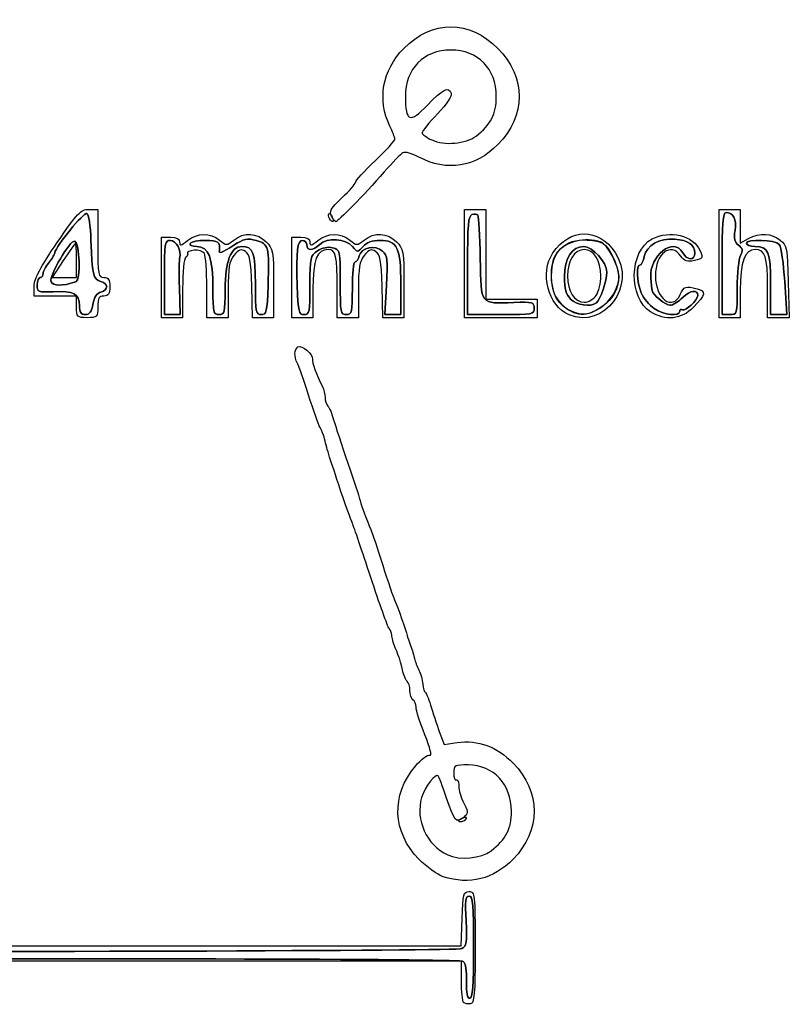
# Model space of a CAD drawing. Header units: millimetres. Extents: x 13 to 91, y 16 to 144.
# Tile 16 of 16: x 71 to 91, y 115 to 140. Entities that reach past the tile are written whole.
import ezdxf

# ---------------------------------------------------------------- set-up
doc = ezdxf.new("R2010")
doc.units = ezdxf.units.MM
doc.layers.add('Layer_1', color=7, linetype='CONTINUOUS')

msp = doc.modelspace()

# ---------------------------------------------------------------- linework, layer by layer
at = {"layer": 'Layer_1', "color": 7}
for points in [[(82.553147, 137.387023)], [(82.250623, 134.040244), (82.250623, 135.46175), (82.529084, 135.46175), (82.807545, 135.46175), (82.807545, 134.283931), (82.807545, 133.106112), (83.483807, 133.106112), (84.16007, 133.106112), (84.16007, 132.862425), (84.16007, 132.618738), (83.205346, 132.618738), (82.250623, 132.618738)], [(78.706922, 135.223467)], [(78.757048, 135.285789)], [(71.397509, 133.563884)], [(72.050838, 133.558854)], [(77.860563, 133.451335)], [(78.193048, 133.46977)], [(89.41105, 133.395753)], [(75.647118, 133.374219)], [(75.965359, 133.357573)], [(85.706985, 133.205415)], [(72.066904, 132.90304)], [(72.146465, 132.940796)], [(72.497592, 132.975318)], [(85.035233, 133.106112)], [(85.71192, 133.005819)], [(84.08051, 132.867875)], [(84.995453, 132.696232)], [(85.075013, 132.777462)], [(85.803484, 132.870267)], [(87.134086, 132.773852)], [(87.230437, 132.856775)], [(87.899404, 132.78599)], [(82.091502, 119.410351)], [(82.950948, 118.623148)], [(81.693701, 117.941776)], [(82.489304, 116.08866)], [(82.3036, 115.190859)], [(82.226846, 114.63727)]]:
    msp.add_lwpolyline(points, close=True, dxfattribs=at)
for points in [[(72.387898, 135.46175), (72.623826, 135.46175), (72.623826, 134.568232)], [(88.933688, 134.040244), (88.933688, 135.46175), (89.212149, 135.46175), (89.49061, 135.46175), (89.49061, 135.019808), (89.49061, 134.577867), (89.709401, 134.694392)], [(74.294593, 133.674714), (74.294593, 134.73069), (74.533274, 134.73069)], [(77.715686, 133.674714), (77.715686, 134.73069), (77.954367, 134.73069)], [(71.719336, 134.121473), (71.428798, 133.674714), (71.747851, 133.674714), (72.066904, 133.674714), (72.066904, 134.121473)], [(83.205346, 132.699967), (82.330183, 132.699967), (82.330183, 133.990939)], [(82.330183, 133.990939), (82.330183, 132.699967), (83.205346, 132.699967)], [(89.49061, 133.331724), (89.49061, 132.618738), (89.212149, 132.618738), (88.933688, 132.618738), (88.933688, 134.040244)], [(89.212149, 132.699967), (89.013248, 132.699967), (89.013248, 134.040244)], [(89.013248, 134.040244), (89.013248, 132.699967), (89.212149, 132.699967)], [(74.851515, 133.385619), (74.851515, 132.618738), (74.573054, 132.618738), (74.294593, 132.618738), (74.294593, 133.674714)], [(74.765148, 133.41072), (74.784561, 132.699967), (74.579356, 132.699967), (74.374153, 132.699967), (74.374153, 133.674714)], [(74.374153, 133.674714), (74.374153, 132.699967), (74.579356, 132.699967), (74.784558, 132.699967), (74.765147, 133.41072)], [(78.272608, 133.36371), (78.272608, 132.618738), (77.994147, 132.618738), (77.715686, 132.618738), (77.715686, 133.674714)], [(72.066904, 132.90304), (72.066904, 133.187341), (71.509982, 133.187341), (70.95306, 133.187341), (70.955924, 133.451335)], [(76.044919, 133.3408), (76.044919, 132.618738), (75.766458, 132.618738), (75.487997, 132.618738), (75.486804, 133.41072)], [(77.238324, 133.515954), (77.238324, 132.618738), (76.962646, 132.618738), (76.686969, 132.618738), (76.664294, 133.442698)], [(80.659417, 133.515954), (80.659417, 132.618738), (80.383739, 132.618738), (80.108062, 132.618738), (80.085387, 133.442698)], [(80.579857, 133.494182), (80.579857, 132.699967), (80.369267, 132.699967), (80.158676, 132.699967), (80.203397, 133.465287)], [(80.2034, 133.465287), (80.158676, 132.699967), (80.369267, 132.699967), (80.579857, 132.699967), (80.579857, 133.494182)], [(90.750531, 133.560217), (90.777268, 132.618738), (90.49196, 132.618738), (90.206653, 132.618738), (90.206653, 133.414782)], [(90.656367, 133.564803), (90.708195, 132.699967), (90.497205, 132.699967), (90.286213, 132.699967), (90.286213, 133.496011)], [(90.286213, 133.496011), (90.286213, 132.699967), (90.497205, 132.699967), (90.708195, 132.699967), (90.656367, 133.564803)], [(79.466012, 133.3408), (79.466012, 132.618738), (79.187551, 132.618738), (78.90909, 132.618738), (78.90909, 133.383769)], [(81.587949, 121.757287), (81.713141, 121.414978), (82.060306, 121.463561)], [(34.656551, 116.921253), (34.679321, 116.129272), (58.422093, 116.129272), (82.164863, 116.129272), (82.187848, 116.840025)], [(82.171063, 115.208678), (82.171063, 115.723127), (58.426471, 115.723127), (34.681879, 115.723127), (34.657828, 115.296675)]]:
    msp.add_lwpolyline(points, dxfattribs=at)
for points in [[(80.65536, 139.687627), (81.398054, 140.442574), (82.38871, 140.442684), (83.127988, 139.687901)], [(80.293183, 137.647331), (79.955677, 138.338068), (80.093936, 139.11694), (80.65536, 139.687627)], [(81.892601, 139.645038), (81.176791, 139.645038), (80.699197, 139.156669), (80.699197, 138.42471)], [(83.086006, 138.426605), (83.086006, 139.156573), (82.607575, 139.645038), (81.892601, 139.645038)], [(83.127988, 139.687901), (83.867267, 138.933118), (83.867159, 137.921685), (83.12772, 137.163415)], [(81.271598, 138.191484), (81.685294, 138.621688), (81.83255, 138.696898), (81.901577, 138.513244)], [(80.699197, 138.42471), (80.699197, 137.764459), (80.81542, 137.717104), (81.271598, 138.191484)], [(81.901577, 138.513244), (81.928524, 138.441558), (81.787243, 138.229001), (81.541342, 137.971255)], [(82.553147, 137.387023), (82.944301, 137.685187), (83.086006, 137.961646), (83.086006, 138.426605)], [(81.541342, 137.971255), (81.318832, 137.738028), (81.136779, 137.514849), (81.136779, 137.475303)], [(80.420736, 137.308022), (80.420736, 137.351066), (80.363337, 137.503755), (80.293183, 137.647331)], [(79.903594, 136.737259), (80.188022, 137.008134), (80.420736, 137.264978), (80.420736, 137.308022)], [(81.136779, 137.475303), (81.136779, 137.435757), (81.253136, 137.349775), (81.39535, 137.284232)], [(81.39535, 137.284232), (81.724646, 137.132469), (82.284397, 137.182164), (82.553147, 137.387023)], [(83.12772, 137.163415), (82.543687, 136.564509), (81.786054, 136.445278), (81.050782, 136.836561)], [(80.634284, 136.949166), (80.58247, 136.916769), (80.361066, 136.689418), (80.142275, 136.443943)], [(81.050782, 136.836561), (80.873522, 136.930892), (80.686099, 136.981564), (80.634284, 136.949166)], [(79.386452, 136.169756), (79.386452, 136.211007), (79.619166, 136.466383), (79.903594, 136.737259)], [(80.142275, 136.443943), (79.588511, 135.822639), (78.923902, 135.136834), (78.875564, 135.136834)], [(79.032709, 135.764749), (79.227268, 135.946253), (79.386452, 136.128506), (79.386452, 136.169756)], [(78.757048, 135.285789), (78.693082, 135.407824), (78.742894, 135.494382), (79.032709, 135.764749)], [(71.555387, 134.588539), (72.086157, 135.36541), (72.178006, 135.46175), (72.387898, 135.46175)], [(72.338871, 135.355874), (72.248884, 135.386253), (71.535225, 134.510741), (71.493949, 134.319325)], [(71.493983, 134.319326), (71.535259, 134.510741), (72.248918, 135.386257), (72.338904, 135.355875)], [(72.444844, 134.642922), (72.433157, 135.043449), (72.389248, 135.338864), (72.338871, 135.355874)], [(72.338904, 135.355875), (72.389282, 135.338865), (72.433193, 135.04345), (72.444878, 134.642923)], [(78.706918, 135.223467), (78.678077, 135.271116), (78.671537, 135.327522), (78.692398, 135.348814)], [(78.692398, 135.348814), (78.713251, 135.370104), (78.751519, 135.331122), (78.777428, 135.262181)], [(78.777428, 135.262181), (78.831227, 135.119047), (78.785384, 135.09387), (78.706922, 135.223467)], [(78.875564, 135.136834), (78.853327, 135.136834), (78.79999, 135.203864), (78.757048, 135.285789)], [(82.330183, 133.990939), (82.330183, 135.051019), (82.351068, 135.290095), (82.446975, 135.327669)], [(82.446973, 135.327669), (82.351072, 135.290095), (82.330183, 135.051019), (82.330183, 133.990939)], [(82.603471, 135.307833), (82.581632, 135.343907), (82.511209, 135.352834), (82.446973, 135.327669)], [(82.446975, 135.327669), (82.511212, 135.352833), (82.581636, 135.343906), (82.603474, 135.307833)], [(82.664733, 134.173516), (82.652878, 134.761315), (82.62531, 135.271758), (82.603471, 135.307833)], [(82.603474, 135.307833), (82.625313, 135.271759), (82.65288, 134.761314), (82.664735, 134.173516)], [(89.013248, 134.040244), (89.013248, 135.085805), (89.035995, 135.380521), (89.116677, 135.380521)], [(89.116677, 135.380521), (89.035991, 135.380521), (89.013248, 135.085805), (89.013248, 134.040244)], [(89.116677, 135.380521), (89.30983, 135.380521), (89.39877, 135.203743), (89.352399, 134.911998)], [(89.352399, 134.911998), (89.39877, 135.203743), (89.30983, 135.380521), (89.116677, 135.380521)], [(84.573063, 134.323362), (85.00897, 134.978124), (85.777081, 134.982024), (86.206359, 134.331655)], [(74.533274, 134.73069), (74.69729, 134.73069), (74.771955, 134.690733), (74.771955, 134.602951)], [(74.981585, 134.643565), (75.242841, 134.85338), (75.572388, 134.859127), (75.815534, 134.658113)], [(76.193099, 134.658113), (76.459984, 134.872448), (76.806681, 134.853859), (77.043039, 134.612544)], [(76.197453, 134.523373), (76.460494, 134.692905), (76.546845, 134.71067), (76.783537, 134.643945)], [(76.783537, 134.643945), (76.546845, 134.710667), (76.460494, 134.692902), (76.197453, 134.523373)], [(77.954367, 134.73069), (78.118383, 134.73069), (78.193048, 134.690733), (78.193048, 134.602951)], [(78.402678, 134.643565), (78.663934, 134.85338), (78.993481, 134.859127), (79.236627, 134.658113)], [(78.449396, 134.543945), (78.647174, 134.726684), (79.131729, 134.693205), (79.308975, 134.48455)], [(79.308975, 134.484531), (79.131729, 134.693203), (78.647174, 134.726682), (78.449396, 134.543942)], [(79.614192, 134.658113), (79.881077, 134.872448), (80.227774, 134.853859), (80.464132, 134.612544)], [(84.53514, 133.713697), (84.53514, 134.349088), (84.881882, 134.69775), (85.472815, 134.656564)], [(85.836401, 134.603248), (85.38764, 134.735032), (84.948344, 134.632604), (84.685736, 134.334956)], [(87.766994, 134.681618), (87.373059, 134.712371), (87.025996, 134.512952), (86.968832, 134.223012)], [(86.968832, 134.223009), (87.025996, 134.512949), (87.373059, 134.712364), (87.766994, 134.681615)], [(87.142167, 133.674714), (87.094455, 134.24586), (87.752386, 134.756789), (87.978964, 134.324545)], [(87.978964, 134.324542), (87.752386, 134.756786), (87.094455, 134.245856), (87.142167, 133.674711)], [(87.173142, 134.68468), (87.6412, 134.931799), (88.255815, 134.782022), (88.436668, 134.376771)], [(89.352399, 134.911998), (89.318045, 134.695865), (89.340831, 134.599694), (89.444773, 134.522095)], [(89.444771, 134.522095), (89.34083, 134.599694), (89.318045, 134.695865), (89.352399, 134.911998)], [(89.649731, 134.568232), (89.649731, 134.692446), (90.411427, 134.667204), (90.515195, 134.53955)], [(90.515195, 134.53955), (90.411427, 134.667204), (89.649731, 134.692446), (89.649731, 134.568232)], [(89.709401, 134.694392), (90.010585, 134.854799), (90.312865, 134.841055), (90.53597, 134.656807)], [(70.955924, 133.451335), (70.958072, 133.645293), (71.117066, 133.946984), (71.555387, 134.588539)], [(72.020008, 134.625129), (71.896861, 134.66658), (71.339923, 133.717108), (71.39751, 133.56389)], [(71.397509, 133.563889), (71.339924, 133.717107), (71.89686, 134.66658), (72.020007, 134.625128)], [(72.03839, 134.568232), (72.022709, 134.568232), (71.879132, 134.36719), (71.719336, 134.121473)], [(72.020007, 134.625128), (72.15102, 134.581029), (72.179404, 133.599349), (72.050836, 133.558848)], [(72.050837, 133.558848), (72.179404, 133.599349), (72.15102, 134.581029), (72.020008, 134.625129)], [(72.066904, 134.121473), (72.066904, 134.36719), (72.054071, 134.568232), (72.03839, 134.568232)], [(72.702483, 133.570181), (72.50608, 133.622614), (72.470259, 133.77177), (72.444844, 134.642922)], [(72.444878, 134.642923), (72.470289, 133.771771), (72.506115, 133.622619), (72.702516, 133.570181)], [(72.623826, 134.568232), (72.623826, 133.728867), (72.633469, 133.674714), (72.782947, 133.674714)], [(74.374153, 133.674714), (74.374153, 134.583979), (74.38448, 134.649461), (74.527912, 134.649461)], [(74.527912, 134.649461), (74.384482, 134.649461), (74.374153, 134.583979), (74.374153, 133.674714)], [(74.527912, 134.649461), (74.67849, 134.649461), (74.833576, 134.368603), (74.774608, 134.202702)], [(74.774606, 134.202702), (74.833576, 134.368603), (74.67849, 134.649461), (74.527912, 134.649461)], [(74.771955, 134.602951), (74.771955, 134.497061), (74.807812, 134.504008), (74.981585, 134.643565)], [(75.050416, 134.568232), (75.022116, 134.521485), (75.096123, 134.486734), (75.224731, 134.48637)], [(75.224731, 134.48637), (75.096123, 134.486734), (75.022119, 134.521488), (75.050416, 134.568232)], [(75.050416, 134.568232), (75.077458, 134.612908), (75.258584, 134.649461), (75.452913, 134.649461)], [(75.452913, 134.649461), (75.258584, 134.649461), (75.07746, 134.612908), (75.050416, 134.568232)], [(75.647118, 133.374219), (75.647118, 134.197247), (75.537648, 134.485482), (75.224731, 134.48637)], [(75.224731, 134.48637), (75.537648, 134.485476), (75.647118, 134.197247), (75.647118, 133.374219)], [(75.452913, 134.649461), (75.781039, 134.649461), (75.848854, 134.600106), (75.81566, 134.385467)], [(75.81566, 134.385467), (75.848853, 134.600107), (75.781035, 134.649461), (75.452913, 134.649461)], [(75.81566, 134.385467), (75.80048, 134.287335), (75.870421, 134.312597), (76.197453, 134.523373)], [(76.197453, 134.523373), (75.870422, 134.312597), (75.800484, 134.287335), (75.81566, 134.385467)], [(75.815534, 134.658113), (75.998092, 134.507187), (76.005169, 134.507187), (76.193099, 134.658113)], [(76.404183, 134.487003), (76.117032, 134.487003), (75.965359, 134.096632), (75.965359, 133.357573)], [(75.965359, 133.357573), (75.965359, 134.096632), (76.117032, 134.487003), (76.404183, 134.487003)], [(76.497406, 134.356523), (76.380034, 134.429662), (76.324501, 134.410695), (76.199055, 134.254625)], [(76.760962, 133.496011), (76.760962, 134.332328), (76.705275, 134.487003), (76.404183, 134.487003)], [(76.404183, 134.487003), (76.705275, 134.487003), (76.760962, 134.332328), (76.760962, 133.496011)], [(76.783537, 134.643945), (77.113306, 134.550982), (77.128795, 134.491378), (77.093447, 133.451335)], [(77.093447, 133.451335), (77.128796, 134.491378), (77.113305, 134.550982), (76.783537, 134.643945)], [(77.043039, 134.612544), (77.226805, 134.424925), (77.238324, 134.360242), (77.238324, 133.515954)], [(78.003177, 134.649461), (77.861206, 134.649461), (77.82903, 134.379142), (77.860563, 133.451335)], [(77.860563, 133.451335), (77.829033, 134.379142), (77.861206, 134.649461), (78.003177, 134.649461)], [(78.003177, 134.649461), (78.06385, 134.649461), (78.113487, 134.594631), (78.113487, 134.527618)], [(78.113487, 134.527618), (78.113487, 134.594631), (78.06385, 134.649461), (78.003177, 134.649461)], [(78.113487, 134.527618), (78.113487, 134.365839), (78.264584, 134.373181), (78.449396, 134.543945)], [(78.449396, 134.543942), (78.264584, 134.373181), (78.113487, 134.365839), (78.113487, 134.527618)], [(78.193048, 134.602951), (78.193048, 134.497061), (78.228905, 134.504008), (78.402678, 134.643565)], [(78.391368, 134.372241), (78.51564, 134.455375), (78.664173, 134.485826), (78.78917, 134.453795)], [(78.78917, 134.453795), (78.664173, 134.485824), (78.51564, 134.455338), (78.391368, 134.372241)], [(78.988651, 133.551323), (78.988651, 134.392352), (78.986264, 134.403299), (78.78917, 134.453795)], [(78.78917, 134.453795), (78.986231, 134.403295), (78.988651, 134.392354), (78.988651, 133.551323)], [(79.236627, 134.658113), (79.419185, 134.507187), (79.426262, 134.507187), (79.614192, 134.658113)], [(79.308975, 134.48455), (79.441814, 134.328172), (79.444597, 134.328207), (79.586258, 134.488043)], [(79.586258, 134.488024), (79.444597, 134.328208), (79.441814, 134.328173), (79.308975, 134.484531)], [(80.098952, 134.368432), (79.910933, 134.542157), (79.545891, 134.465175), (79.488117, 134.239617)], [(79.48812, 134.239617), (79.545896, 134.465175), (79.910935, 134.542157), (80.098955, 134.368432)], [(79.586258, 134.488043), (79.681081, 134.595), (79.831032, 134.649461), (80.030754, 134.649461)], [(80.030754, 134.649461), (79.831032, 134.649461), (79.681081, 134.594997), (79.586258, 134.488024)], [(79.918499, 134.356523), (79.801127, 134.429662), (79.745594, 134.410695), (79.620148, 134.254625)], [(80.030754, 134.649461), (80.488634, 134.649461), (80.579857, 134.457534), (80.579857, 133.494182)], [(80.579857, 133.494182), (80.579857, 134.457534), (80.488634, 134.649461), (80.030754, 134.649461)], [(80.464132, 134.612544), (80.647898, 134.424925), (80.659417, 134.360242), (80.659417, 133.515954)], [(85.379045, 134.487003), (85.069069, 134.487003), (84.881835, 134.190601), (84.87876, 133.695021)], [(84.87876, 133.695021), (84.881863, 134.190601), (85.069069, 134.487003), (85.379045, 134.487003)], [(85.989957, 133.816399), (85.989957, 134.073468), (85.613232, 134.487003), (85.379045, 134.487003)], [(85.379045, 134.487003), (85.613232, 134.487003), (85.989957, 134.073468), (85.989957, 133.816399)], [(85.472815, 134.656564), (85.876285, 134.628442), (85.955268, 134.578121), (86.134752, 134.234808)], [(86.308198, 133.703619), (86.308198, 133.962779), (85.997055, 134.55607), (85.836401, 134.603248)], [(87.134086, 132.773852), (86.547644, 133.138951), (86.57276, 134.367699), (87.173142, 134.68468)], [(87.927763, 134.235313), (87.665286, 134.617912), (87.262922, 134.303216), (87.262922, 133.715329)], [(88.297206, 134.314603), (88.297206, 134.53127), (88.119786, 134.65408), (87.766994, 134.681618)], [(87.766994, 134.681615), (88.119786, 134.654077), (88.297206, 134.531266), (88.297206, 134.3146)], [(89.496899, 134.255314), (89.565019, 134.385266), (89.554254, 134.440361), (89.444771, 134.522095)], [(89.444773, 134.522095), (89.554254, 134.440361), (89.565019, 134.385266), (89.496901, 134.255314)], [(89.8725, 134.487003), (89.749977, 134.487003), (89.649731, 134.523556), (89.649731, 134.568232)], [(89.649731, 134.568232), (89.649731, 134.523556), (89.749977, 134.487003), (89.8725, 134.487003)], [(90.286213, 133.496011), (90.286213, 134.363944), (90.234841, 134.487003), (89.8725, 134.487003)], [(89.8725, 134.487003), (90.234839, 134.487003), (90.286213, 134.363944), (90.286213, 133.496011)], [(90.515195, 134.53955), (90.564331, 134.4791), (90.627862, 134.040463), (90.656367, 133.564803)], [(90.656367, 133.564803), (90.627861, 134.040463), (90.564334, 134.479099), (90.515195, 134.53955)], [(90.53597, 134.656807), (90.710503, 134.512672), (90.725687, 134.435069), (90.750531, 133.560217)], [(71.493949, 134.319325), (71.48087, 134.258671), (71.407515, 134.136757), (71.330938, 134.048405)], [(71.330972, 134.048406), (71.407548, 134.136758), (71.480903, 134.258671), (71.493983, 134.319326)], [(74.765147, 133.41072), (74.75447, 133.801634), (74.758702, 134.158026), (74.774606, 134.202702)], [(74.774608, 134.202702), (74.758728, 134.158026), (74.754471, 133.801634), (74.765148, 133.41072)], [(74.9324, 134.203519), (74.886841, 134.17479), (74.851515, 133.817458), (74.851515, 133.385619)], [(74.977916, 134.312925), (74.997353, 134.280815), (74.976882, 134.23158), (74.9324, 134.203519)], [(75.150718, 134.388898), (75.036239, 134.379224), (74.958478, 134.345034), (74.977916, 134.312925)], [(75.422225, 134.304594), (75.387377, 134.360634), (75.265197, 134.398572), (75.150718, 134.388898)], [(75.486804, 133.41072), (75.486134, 133.84631), (75.457072, 134.248553), (75.422225, 134.304594)], [(76.199055, 134.254625), (76.072227, 134.096835), (76.044919, 133.934937), (76.044919, 133.3408)], [(76.664294, 133.442698), (76.645231, 134.135597), (76.618682, 134.280953), (76.497406, 134.356523)], [(78.391368, 134.372241), (78.203073, 134.246278), (78.193048, 134.200657), (78.193048, 133.46977)], [(78.193048, 133.46977), (78.193048, 134.200657), (78.203072, 134.246278), (78.391368, 134.372241)], [(78.674228, 134.405774), (78.371695, 134.405774), (78.272608, 134.148679), (78.272608, 133.36371)], [(78.90909, 133.383769), (78.90909, 134.245332), (78.87222, 134.405774), (78.674228, 134.405774)], [(79.488117, 134.239617), (79.465752, 134.1523), (79.415827, 134.080859), (79.377173, 134.080859)], [(79.377175, 134.080859), (79.415834, 134.080859), (79.465755, 134.152299), (79.48812, 134.239617)], [(79.620148, 134.254625), (79.49332, 134.096835), (79.466012, 133.934937), (79.466012, 133.3408)], [(80.085387, 133.442698), (80.066324, 134.135597), (80.039775, 134.280953), (79.918499, 134.356523)], [(80.203397, 133.465287), (80.243122, 134.145053), (80.231442, 134.246014), (80.098952, 134.368432)], [(80.098955, 134.368432), (80.231447, 134.246014), (80.243123, 134.145053), (80.2034, 133.465287)], [(82.664735, 134.173516), (82.689669, 132.937064), (82.650207, 132.988945), (83.54348, 133.018196)], [(83.543478, 133.018197), (82.650207, 132.988946), (82.689668, 132.937066), (82.664733, 134.173516)], [(84.995453, 132.696233), (84.442016, 132.929951), (84.218536, 133.790838), (84.573063, 134.323362)], [(84.685736, 134.334956), (84.452359, 134.070439), (84.475389, 133.3288), (84.725516, 133.053895)], [(85.393255, 134.405774), (85.138076, 134.405774), (84.955673, 134.117966), (84.955673, 133.715329)], [(86.206359, 134.331655), (86.779766, 133.462932), (85.92228, 132.30483), (84.995453, 132.696232)], [(85.830836, 133.715329), (85.830836, 134.117966), (85.648433, 134.405774), (85.393255, 134.405774)], [(86.134752, 134.234808), (86.428018, 133.673863), (86.310615, 133.190265), (85.803484, 132.870267)], [(86.968832, 134.223012), (86.944606, 134.100154), (86.893464, 133.999633), (86.855175, 133.999633)], [(86.855175, 133.99963), (86.89346, 133.99963), (86.944609, 134.10015), (86.968832, 134.223009)], [(88.286127, 134.118989), (88.094269, 134.075962), (88.020699, 134.099843), (87.927763, 134.235313)], [(87.978964, 134.324545), (88.086567, 134.119271), (88.297206, 134.112687), (88.297206, 134.314603)], [(88.297206, 134.3146), (88.297206, 134.112687), (88.086567, 134.119271), (87.978964, 134.324542)], [(88.436668, 134.376771), (88.521168, 134.187423), (88.510603, 134.169325), (88.286127, 134.118989)], [(89.496901, 134.255314), (89.449682, 134.165238), (89.41105, 133.778435), (89.41105, 133.395753)], [(89.41105, 133.395753), (89.41105, 133.778435), (89.449684, 134.165238), (89.496899, 134.255314)], [(89.877011, 134.405774), (89.604747, 134.405774), (89.49061, 134.088515), (89.49061, 133.331724)], [(90.206653, 133.414782), (90.206653, 134.232596), (90.149051, 134.405774), (89.877011, 134.405774)], [(71.191741, 133.781241), (71.191741, 133.839831), (71.254395, 133.960055), (71.330972, 134.048406)], [(71.330938, 134.048405), (71.254395, 133.960055), (71.191741, 133.839831), (71.191741, 133.781241)], [(79.377173, 134.080859), (79.338519, 134.080859), (79.306892, 133.770158), (79.306892, 133.390413)], [(79.306892, 133.390413), (79.306892, 133.770158), (79.338517, 134.080859), (79.377175, 134.080859)], [(86.855175, 133.999633), (86.749669, 133.999633), (86.771885, 133.564117), (86.892306, 133.271712)], [(86.892307, 133.271708), (86.771885, 133.564114), (86.749669, 133.99963), (86.855175, 133.99963)], [(71.03262, 133.478178), (71.03262, 133.586273), (71.068423, 133.674714), (71.112181, 133.674714)], [(71.112181, 133.674714), (71.068423, 133.674714), (71.03262, 133.586273), (71.03262, 133.478178)], [(71.112181, 133.674714), (71.155939, 133.674714), (71.191741, 133.722655), (71.191741, 133.781241)], [(71.191741, 133.781241), (71.191741, 133.722651), (71.155939, 133.674714), (71.112181, 133.674714)], [(72.782947, 133.674714), (72.906708, 133.674714), (72.942068, 133.620559), (72.942068, 133.431027)], [(85.075013, 132.777462), (84.713456, 132.930149), (84.53514, 133.239379), (84.53514, 133.713697)], [(85.035233, 133.106112), (84.915602, 133.228252), (84.87677, 133.374403), (84.87876, 133.695021)], [(84.87876, 133.695021), (84.876771, 133.374403), (84.915604, 133.228252), (85.035233, 133.106112)], [(84.955673, 133.715329), (84.955673, 133.312692), (85.138076, 133.024883), (85.393255, 133.024883)], [(85.706985, 133.205415), (85.775103, 133.304707), (85.830836, 133.534169), (85.830836, 133.715329)], [(85.71192, 133.005819), (85.814389, 133.082273), (85.989957, 133.59412), (85.989957, 133.816399)], [(85.989957, 133.816399), (85.989957, 133.59412), (85.814389, 133.082273), (85.71192, 133.005819)], [(85.803484, 132.870267), (86.102464, 133.058922), (86.308198, 133.398617), (86.308198, 133.703619)], [(87.174639, 133.332656), (87.169843, 133.364422), (87.15523, 133.518348), (87.142167, 133.674714)], [(87.142167, 133.674711), (87.155231, 133.518345), (87.169839, 133.364419), (87.174636, 133.332653)], [(87.262922, 133.715329), (87.262922, 133.117657), (87.713956, 132.779966), (87.91388, 133.227955)], [(71.450312, 133.301719), (71.056101, 133.282772), (71.03262, 133.292691), (71.03262, 133.478178)], [(71.03262, 133.478178), (71.03262, 133.292691), (71.056099, 133.282772), (71.450312, 133.301719)], [(72.050836, 133.558848), (71.685334, 133.443705), (71.441974, 133.445583), (71.397509, 133.563884)], [(71.39751, 133.56389), (71.441977, 133.445584), (71.685336, 133.443706), (72.050838, 133.558854)], [(72.705347, 133.292628), (72.909332, 133.347092), (72.907615, 133.515421), (72.702483, 133.570181)], [(72.702516, 133.570181), (72.907615, 133.515425), (72.909332, 133.347091), (72.705381, 133.292629)], [(72.942068, 133.431027), (72.942068, 133.241494), (72.906711, 133.187341), (72.782947, 133.187341)], [(76.914436, 132.699967), (76.773284, 132.699967), (76.760962, 132.763882), (76.760962, 133.496011)], [(76.760962, 133.496011), (76.760962, 132.763882), (76.773286, 132.699967), (76.914436, 132.699967)], [(77.093447, 133.451335), (77.070374, 132.772345), (77.053126, 132.699967), (76.914436, 132.699967)], [(76.914436, 132.699967), (77.053127, 132.699967), (77.070371, 132.772342), (77.093447, 133.451335)], [(78.039573, 132.699967), (77.900883, 132.699967), (77.883639, 132.772342), (77.860563, 133.451335)], [(77.860563, 133.451335), (77.883635, 132.772345), (77.900884, 132.699967), (78.039573, 132.699967)], [(78.193048, 133.46977), (78.193048, 132.763561), (78.180369, 132.699967), (78.039573, 132.699967)], [(78.039573, 132.699967), (78.180369, 132.699967), (78.193048, 132.763561), (78.193048, 133.46977)], [(79.147771, 132.699967), (78.998771, 132.699967), (78.988651, 132.754123), (78.988651, 133.551323)], [(78.988651, 133.551323), (78.988651, 132.75412), (78.998771, 132.699967), (79.147771, 132.699967)], [(87.91388, 133.227955), (88.008937, 133.440958), (88.064209, 133.459907), (88.356876, 133.37983)], [(89.41105, 133.395753), (89.41105, 132.707734), (89.408829, 132.699967), (89.212149, 132.699967)], [(89.212149, 132.699967), (89.408829, 132.699967), (89.41105, 132.707765), (89.41105, 133.395753)], [(71.450312, 133.301719), (71.988358, 133.327582), (72.146465, 133.245606), (72.146465, 132.940796)], [(72.146465, 132.940796), (72.146465, 133.245609), (71.988358, 133.32758), (71.450312, 133.301719)], [(72.497592, 132.975317), (72.53053, 133.154558), (72.603043, 133.265314), (72.705347, 133.292628)], [(72.705381, 133.292629), (72.603076, 133.265312), (72.53056, 133.154558), (72.497626, 132.975318)], [(72.782947, 133.187341), (72.654135, 133.187341), (72.623826, 133.133185), (72.623826, 132.90304)], [(75.806238, 132.699967), (75.659898, 132.699967), (75.647118, 132.754123), (75.647118, 133.374219)], [(75.647118, 133.374219), (75.647118, 132.75412), (75.659895, 132.699967), (75.806238, 132.699967)], [(75.965359, 133.357573), (75.965359, 132.75412), (75.952256, 132.699967), (75.806238, 132.699967)], [(75.806238, 132.699967), (75.952256, 132.699967), (75.965359, 132.754123), (75.965359, 133.357573)], [(79.306892, 133.390413), (79.306892, 132.75412), (79.294409, 132.699967), (79.147771, 132.699967)], [(79.147771, 132.699967), (79.294412, 132.699967), (79.306892, 132.754123), (79.306892, 133.390413)], [(85.393255, 133.024883), (85.499278, 133.024883), (85.637829, 133.104609), (85.706985, 133.205415)], [(86.892306, 133.271712), (86.951013, 133.129152), (87.103176, 132.942431), (87.230437, 132.856776)], [(87.230438, 132.856773), (87.103177, 132.942427), (86.951017, 133.129148), (86.892307, 133.271708)], [(87.174636, 133.332653), (87.191358, 133.221943), (87.532488, 132.943654), (87.651481, 132.943654)], [(87.651481, 132.943654), (87.532488, 132.943654), (87.191358, 133.221943), (87.174639, 133.332656)], [(87.651481, 132.943654), (87.717413, 132.943654), (87.868862, 133.03903), (87.988036, 133.1556)], [(87.988037, 133.155598), (87.868862, 133.03903), (87.717413, 132.943654), (87.651481, 132.943654)], [(88.376766, 133.197863), (88.376766, 133.081706), (88.048789, 132.777751), (87.974222, 132.824803)], [(87.974223, 132.824801), (88.048787, 132.777754), (88.376767, 133.081704), (88.376767, 133.197861)], [(87.988036, 133.1556), (88.181047, 133.344394), (88.376766, 133.365673), (88.376766, 133.197863)], [(88.376767, 133.197861), (88.376767, 133.365671), (88.181048, 133.344393), (87.988037, 133.155598)], [(88.356876, 133.37983), (88.600436, 133.313189), (88.582631, 133.218819), (88.265381, 132.894917)], [(72.345365, 132.618738), (72.080165, 132.618738), (72.066904, 132.632279), (72.066904, 132.90304)], [(72.296731, 132.699967), (72.183205, 132.699967), (72.146465, 132.75885), (72.146465, 132.940796)], [(72.146465, 132.940796), (72.146465, 132.75885), (72.183206, 132.699967), (72.296731, 132.699967)], [(72.497626, 132.975318), (72.461292, 132.777762), (72.404543, 132.699967), (72.296731, 132.699967)], [(72.296731, 132.699967), (72.404543, 132.699967), (72.461292, 132.77776), (72.497592, 132.975318)], [(72.623826, 132.90304), (72.623826, 132.632277), (72.610564, 132.618738), (72.345365, 132.618738)], [(84.08051, 132.867875), (84.08051, 133.022753), (84.038836, 133.034418), (83.543478, 133.018197)], [(83.54348, 133.018196), (84.038838, 133.034418), (84.080512, 133.022745), (84.080512, 132.867874)], [(84.725516, 133.053895), (85.076316, 132.668344), (85.396925, 132.61373), (85.803484, 132.870267)], [(85.035233, 133.106112), (85.192962, 132.945076), (85.557995, 132.890974), (85.71192, 133.005819)], [(85.71192, 133.005819), (85.557995, 132.890974), (85.192962, 132.945076), (85.035233, 133.106112)], [(88.265381, 132.894917), (87.945508, 132.568335), (87.534797, 132.524383), (87.134086, 132.773852)], [(83.205346, 132.699967), (84.036939, 132.699967), (84.08051, 132.708326), (84.08051, 132.867875)], [(84.080512, 132.867874), (84.08051, 132.708327), (84.036939, 132.699967), (83.205346, 132.699967)], [(85.803484, 132.870267), (85.518554, 132.690477), (85.336048, 132.667226), (85.075013, 132.777462)], [(87.230437, 132.856776), (87.479114, 132.689399), (87.899404, 132.644929), (87.899404, 132.78599)], [(87.899403, 132.785992), (87.899403, 132.644931), (87.479113, 132.689401), (87.230437, 132.856775)], [(87.974222, 132.824803), (87.933073, 132.850772), (87.899403, 132.8333), (87.899403, 132.785992)], [(87.899404, 132.78599), (87.899404, 132.833306), (87.933074, 132.85077), (87.974223, 132.824801)], [(77.866351, 131.41951), (77.771068, 131.608522), (77.776589, 131.785089), (77.87982, 131.850227)], [(77.87982, 131.850227), (77.979088, 131.912863), (78.280243, 131.658286), (78.259387, 131.529364)], [(78.156918, 130.588016), (78.036213, 130.967761), (77.905458, 131.341933), (77.866351, 131.41951)], [(78.259387, 131.529364), (78.245878, 131.44584), (78.362196, 131.125695), (78.51985, 130.812498)], [(78.51985, 130.812498), (78.558898, 130.734924), (78.59085, 130.605158), (78.59085, 130.524135)], [(78.459899, 129.735112), (78.413961, 129.824464), (78.277622, 130.208271), (78.156918, 130.588016)], [(78.59085, 130.524135), (78.59085, 130.443109), (78.623326, 130.342095), (78.663019, 130.299653)], [(78.663019, 130.299653), (78.702712, 130.257211), (78.771496, 130.09455), (78.815876, 129.938185)], [(78.815876, 129.938185), (78.860254, 129.781819), (79.028762, 129.270077), (79.190333, 128.80098)], [(78.562483, 129.491426), (78.551997, 129.536102), (78.505836, 129.645761), (78.459899, 129.735112)], [(78.94934, 128.232378), (78.69364, 128.990729), (78.635879, 129.178717), (78.562483, 129.491426)], [(79.190333, 128.80098), (79.351904, 128.331883), (79.489819, 127.911524), (79.496811, 127.866848)], [(79.309234, 127.217017), (79.269462, 127.306368), (79.107509, 127.763281), (78.94934, 128.232378)], [(79.496811, 127.866848), (79.510981, 127.776325), (79.682244, 127.304922), (79.791925, 127.054559)], [(79.792733, 125.795511), (79.566581, 126.487987), (79.349007, 127.127665), (79.309234, 127.217017)], [(79.791925, 127.054559), (79.831069, 126.965207), (79.97185, 126.544847), (80.104771, 126.120426)], [(80.104771, 126.120426), (80.237691, 125.696005), (80.380812, 125.275646), (80.422816, 125.186294)], [(80.272547, 124.459295), (80.234803, 124.501737), (80.018884, 125.103034), (79.792733, 125.795511)], [(80.422816, 125.186294), (80.495113, 125.032498), (80.71813, 124.399903), (80.745373, 124.271338)], [(80.341176, 124.281818), (80.341176, 124.336989), (80.31029, 124.416853), (80.272547, 124.459295)], [(80.43396, 123.952841), (80.382928, 124.078608), (80.341176, 124.226648), (80.341176, 124.281818)], [(80.745373, 124.271338), (80.752374, 124.238457), (80.792735, 124.120165), (80.835137, 124.008475)], [(80.542185, 123.683559), (80.533692, 123.705897), (80.48499, 123.827074), (80.43396, 123.952841)], [(80.835137, 124.008475), (80.877543, 123.896785), (80.92445, 123.743807), (80.939383, 123.668524)], [(80.618801, 123.377261), (80.585154, 123.523387), (80.550678, 123.661221), (80.542185, 123.683559)], [(80.939383, 123.668524), (80.954317, 123.593241), (81.005084, 123.458104), (81.052201, 123.368221)], [(80.749256, 123.067858), (80.711147, 123.091902), (80.652445, 123.231135), (80.618801, 123.377261)], [(81.052201, 123.368221), (81.099317, 123.278338), (81.145431, 123.111477), (81.154676, 122.99742)], [(80.818537, 122.830656), (80.818537, 122.937072), (80.787358, 123.043814), (80.749256, 123.067858)], [(80.898098, 122.586969), (80.85434, 122.614579), (80.818537, 122.72424), (80.818537, 122.830656)], [(81.154676, 122.99742), (81.163921, 122.883361), (81.190765, 122.790042), (81.214323, 122.790042)], [(80.977658, 122.390275), (80.977658, 122.470846), (80.941856, 122.559358), (80.898098, 122.586969)], [(81.214323, 122.790042), (81.237881, 122.790042), (81.303418, 122.634691), (81.359958, 122.444819)], [(81.209755, 121.669138), (81.082102, 121.985193), (80.977658, 122.309705), (80.977658, 122.390275)], [(81.359958, 122.444819), (81.416501, 122.254946), (81.519094, 121.945557), (81.587949, 121.757287)], [(81.339247, 121.134692), (81.402951, 121.10973), (81.353862, 121.312343), (81.209755, 121.669138)], [(82.060306, 121.463561), (82.603614, 121.539592), (83.107335, 121.354758), (83.525524, 120.925919)], [(80.960803, 120.845877), (81.112514, 121.026834), (81.282814, 121.1568), (81.339247, 121.134692)], [(81.055016, 118.40055), (80.355823, 119.116121), (80.318688, 120.079977), (80.960803, 120.845877)], [(82.351547, 120.875998), (81.993916, 120.880872), (81.973001, 120.869256), (81.969073, 120.663254)], [(83.483807, 119.662729), (83.483807, 120.365625), (83.015977, 120.866927), (82.351547, 120.875998)], [(83.525524, 120.925919), (84.264963, 120.167649), (84.265071, 119.156216), (83.525792, 118.401433)], [(81.561524, 120.589594), (81.496133, 120.67357), (81.206018, 120.296238), (81.125798, 120.02287)], [(81.772298, 120.028259), (81.670655, 120.318652), (81.575807, 120.571253), (81.561524, 120.589594)], [(81.969073, 120.663254), (81.966766, 120.543404), (81.993403, 120.463318), (82.02821, 120.485283)], [(82.02821, 120.485283), (82.063018, 120.507247), (82.09598, 120.449956), (82.101446, 120.357969)], [(82.101446, 120.357969), (82.114454, 120.139267), (82.122808, 120.110552), (82.25315, 119.836595)], [(81.125798, 120.02287), (80.95328, 119.434981), (81.254125, 118.770435), (81.809097, 118.513511)], [(82.21197, 119.491069), (82.023052, 119.350031), (81.999706, 119.378555), (81.772298, 120.028259)], [(82.25315, 119.836595), (82.352927, 119.626887), (82.348925, 119.593314), (82.21197, 119.491069)], [(82.091502, 119.410351), (82.091502, 119.427913), (82.147067, 119.464044), (82.214975, 119.490654)], [(82.289841, 119.458731), (82.243117, 119.381542), (82.091502, 119.344563), (82.091502, 119.410351)], [(82.214975, 119.490654), (82.285776, 119.518394), (82.317713, 119.50478), (82.289841, 119.458731)], [(82.950948, 118.623148), (83.342103, 118.921311), (83.483807, 119.197771), (83.483807, 119.662729)], [(81.693701, 117.941776), (81.540547, 117.991334), (81.25314, 118.197786), (81.055016, 118.40055)], [(83.525792, 118.401433), (83.010086, 117.874913), (82.384968, 117.718076), (81.693701, 117.941776)], [(81.809097, 118.513511), (82.122342, 118.368494), (82.688144, 118.422821), (82.950948, 118.623148)], [(82.187848, 116.840025), (82.208828, 117.488801), (82.224708, 117.550777), (82.369956, 117.550777)], [(82.290756, 116.780827), (82.261649, 117.313369), (82.276195, 117.428934), (82.372319, 117.428934)], [(82.372319, 117.428934), (82.276195, 117.428934), (82.261649, 117.313369), (82.290751, 116.780864)], [(82.369956, 117.550777), (82.523179, 117.550777), (82.529077, 117.496622), (82.529077, 116.08977)], [(82.372319, 117.428934), (82.470531, 117.428934), (82.489304, 117.213868), (82.489304, 116.088657)], [(82.489304, 116.088657), (82.489304, 117.213868), (82.470527, 117.428934), (82.372319, 117.428934)], [(82.290751, 116.780864), (82.321795, 116.212859), (82.308087, 116.122916), (82.179836, 116.052837)], [(82.179841, 116.0528), (82.308095, 116.122876), (82.321797, 116.212821), (82.290756, 116.780827)], [(82.389853, 114.748377), (82.465396, 114.748381), (82.489304, 115.070594), (82.489304, 116.08866)], [(82.489304, 116.088657), (82.489304, 115.070591), (82.465396, 114.748379), (82.389853, 114.748375)], [(82.529077, 116.08977), (82.529077, 114.835233), (82.511661, 114.625338), (82.405857, 114.604535)], [(82.179836, 116.052837), (81.965325, 115.935626), (34.697505, 115.942776), (34.626527, 116.060066)], [(34.626533, 116.060029), (34.697509, 115.942776), (81.965331, 115.935626), (82.179841, 116.0528)], [(58.374222, 115.784184), (74.927205, 115.798439), (82.14526, 115.77866), (82.215729, 115.718989)], [(82.215729, 115.718987), (82.145263, 115.778698), (74.927205, 115.798437), (58.374222, 115.784181)], [(82.215729, 115.718989), (82.278256, 115.666012), (82.311765, 115.464599), (82.3036, 115.190861)], [(82.3036, 115.190859), (82.311763, 115.464597), (82.278253, 115.666008), (82.215729, 115.718987)], [(82.226853, 114.637267), (82.196169, 114.668596), (82.171063, 114.92573), (82.171063, 115.208678)], [(82.3036, 115.190861), (82.294443, 114.883834), (82.320849, 114.748374), (82.389853, 114.748377)], [(82.389853, 114.748375), (82.320851, 114.748371), (82.294443, 114.883831), (82.3036, 115.190859)], [(82.405857, 114.604535), (82.338087, 114.591213), (82.257531, 114.605915), (82.226846, 114.63727)]]:
    msp.add_open_spline(points, degree=3, dxfattribs=at)

doc.saveas('drawing.dxf')
